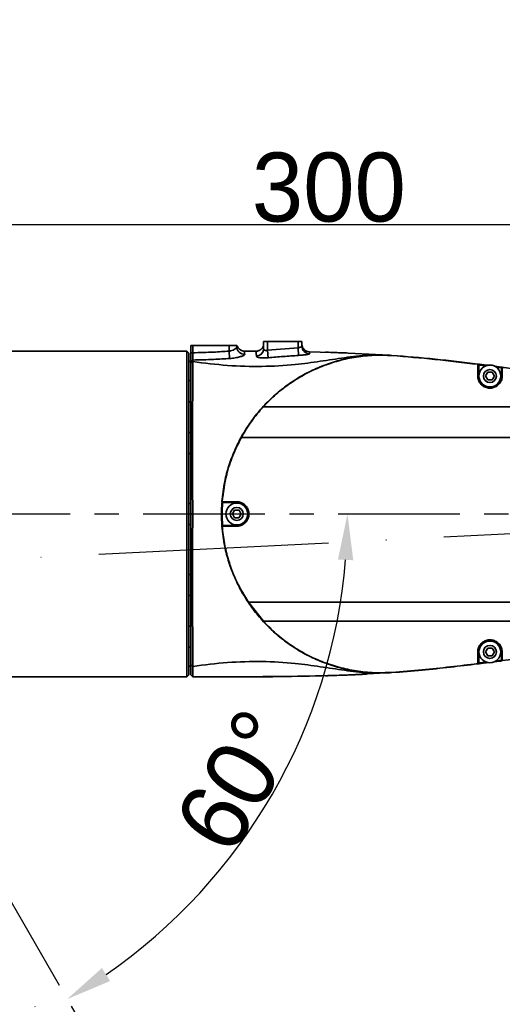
# Model space of a CAD drawing. Header units: millimetres. Extents: x -2031 to 1277, y -458 to 5880.
# Tile 33 of 62: x -412 to -286, y 4243 to 4500. Entities that reach past the tile are written whole.
import ezdxf

# ---------------------------------------------------------------- set-up
doc = ezdxf.new("R2010")
doc.units = ezdxf.units.MM
doc.header["$LTSCALE"] = 5
doc.linetypes.add('ACAD_ISO10W100', pattern=[18, 12, -3, 0, -3])
doc.linetypes.add('CENTER', pattern=[10.16, 6.35, -1.27, 1.27, -1.27])
doc.layers.add('重要标记', color=1, linetype='Continuous', lineweight=25)

msp = doc.modelspace()

# ---------------------------------------------------------------- linework, layer by layer
at = {"linetype": 'Continuous', "lineweight": 35}
for p, q in [((-367.093, 4415.401), (-366.593, 4415.401)), ((-367.093, 4413.473), (-367.093, 4415.401)), ((-366.593, 4415.401), (-366.593, 4413.473)), ((-366.593, 4415.401), (-357.093, 4415.401)), ((-357.093, 4413.896), (-357.093, 4415.401)), ((-357.093, 4415.401), (-355.093, 4415.401)), ((-355.093, 4415.401), (-355.093, 4415.018)), ((-348.093, 4414.511), (-348.093, 4416.401)), ((-348.093, 4416.401), (-347.093, 4416.401)), ((-347.093, 4416.401), (-347.093, 4414.11)), ((-347.093, 4416.401), (-339.093, 4416.401)), ((-347.093, 4414.11), (-339.093, 4414.759)), ((-339.093, 4414.759), (-339.093, 4416.401)), ((-339.093, 4416.401), (-338.093, 4416.401)), ((-338.967, 4412.779), (-339.093, 4414.759)), ((-338.093, 4416.401), (-338.093, 4415.193)), ((-368.093, 4413.901), (-416.593, 4413.901)), ((-367.593, 4413.401), (-368.093, 4413.901)), ((-368.093, 4371.401), (-368.093, 4413.901)), ((-367.593, 4413.401), (-367.593, 4371.401)), ((-366.593, 4413.473), (-367.093, 4413.473)), ((-357.093, 4413.896), (-356.961, 4411.977)), ((-353.1, 4413.886), (-350.103, 4413.874)), ((-350.102, 4413.865), (-350.092, 4413.773)), ((-346.907, 4412.166), (-347.093, 4414.11)), ((-336.133, 4413.714), (-330.593, 4413.578)), ((-330.503, 4413.572), (-331.962, 4413.617)), ((-331.156, 4413.592), (-331.962, 4413.617)), ((-317.093, 4412.96), (-326.093, 4413.402)), ((-314.637, 4412.795), (-314.64, 4412.743)), ((-314.637, 4412.795), (-314.637, 4412.795)), ((-367.093, 4411.151), (-367.593, 4411.151)), ((-366.594, 4411.582), (-367.093, 4411.109)), ((-366.594, 4411.162), (-367.093, 4410.695)), ((-367.093, 4410.695), (-367.093, 4411.109)), ((-292.276, 4410.455), (-292.269, 4410.454)), ((-292.269, 4410.454), (-292.269, 4410.507)), ((-291.969, 4410.47), (-291.993, 4410.271)), ((-291.993, 4410.271), (-291.993, 4407.401)), ((-290.073, 4410.033), (-291.993, 4410.271)), ((-285.354, 4409.655), (-287.945, 4409.974)), ((-287.939, 4409.97), (-286.169, 4409.751)), ((-286.193, 4409.552), (-287.529, 4409.718)), ((-286.169, 4409.751), (-286.193, 4409.552)), ((-285.869, 4409.661), (-285.876, 4409.662)), ((-285.869, 4409.714), (-285.869, 4409.661)), ((-292.247, 4407.461), (-292.285, 4407.463)), ((-292.211, 4407.457), (-292.247, 4407.461)), ((-292.178, 4407.451), (-292.211, 4407.457)), ((-292.149, 4407.444), (-292.178, 4407.451)), ((-292.125, 4407.434), (-292.149, 4407.444)), ((-292.108, 4407.424), (-292.125, 4407.434)), ((-292.097, 4407.413), (-292.108, 4407.424)), ((-292.093, 4407.401), (-292.097, 4407.413)), ((-290.248, 4407.412), (-289.661, 4408.407)), ((-289.68, 4406.407), (-290.248, 4407.412)), ((-289.661, 4408.407), (-288.506, 4408.395)), ((-287.939, 4407.39), (-288.526, 4406.395)), ((-288.506, 4408.395), (-287.939, 4407.39)), ((-286.093, 4407.401), (-286.089, 4407.415)), ((-286.089, 4407.415), (-286.077, 4407.429)), ((-286.077, 4407.429), (-286.058, 4407.441)), ((-286.058, 4407.441), (-286.031, 4407.452)), ((-286.031, 4407.452), (-286, 4407.461)), ((-286, 4407.461), (-285.963, 4407.467)), ((-285.963, 4407.467), (-285.924, 4407.471)), ((-285.924, 4407.471), (-285.884, 4407.472)), ((-367.093, 4406.194), (-367.593, 4406.194)), ((-288.526, 4406.395), (-289.68, 4406.407)), ((-367.593, 4400.694), (-367.093, 4400.694)), ((-367.093, 4392.651), (-367.593, 4392.651)), ((-367.593, 4387.151), (-367.093, 4387.151)), ((-367.093, 4374.151), (-367.593, 4374.151)), ((-358.991, 4374.315), (-358.791, 4374.301)), ((-358.968, 4374.616), (-358.916, 4374.616)), ((-358.916, 4374.616), (-358.916, 4374.612)), ((-355.168, 4374.568), (-355.169, 4374.608)), ((-355.164, 4374.529), (-355.168, 4374.568)), ((-355.157, 4374.493), (-355.164, 4374.529)), ((-355.148, 4374.462), (-355.157, 4374.493)), ((-355.136, 4374.436), (-355.148, 4374.462)), ((-355.123, 4374.417), (-355.136, 4374.436)), ((-355.108, 4374.405), (-355.123, 4374.417)), ((-355.093, 4374.401), (-355.108, 4374.405)), ((-368.093, 4328.901), (-368.093, 4371.401)), ((-367.593, 4371.401), (-367.593, 4329.401)), ((-366.595, 4371.401), (-367.093, 4371.401)), ((-356.248, 4371.412), (-355.661, 4372.407)), ((-355.68, 4370.407), (-356.248, 4371.412)), ((-355.661, 4372.407), (-354.506, 4372.395)), ((-353.939, 4371.39), (-354.526, 4370.395)), ((-354.506, 4372.395), (-353.939, 4371.39)), ((-367.593, 4368.651), (-367.093, 4368.651)), ((-358.991, 4368.487), (-358.791, 4368.501)), ((-358.916, 4368.185), (-358.968, 4368.185)), ((-358.916, 4368.19), (-358.916, 4368.185)), ((-354.526, 4370.395), (-355.68, 4370.407)), ((-355.168, 4368.234), (-355.169, 4368.194)), ((-355.164, 4368.273), (-355.168, 4368.234)), ((-355.157, 4368.309), (-355.164, 4368.273)), ((-355.148, 4368.34), (-355.157, 4368.309)), ((-355.136, 4368.366), (-355.148, 4368.34)), ((-355.123, 4368.385), (-355.136, 4368.366)), ((-355.108, 4368.397), (-355.123, 4368.385)), ((-355.093, 4368.401), (-355.108, 4368.397)), ((-367.093, 4355.651), (-367.593, 4355.651)), ((-367.593, 4350.151), (-367.093, 4350.151)), ((-348.153, 4343.401), (-352.074, 4348.401)), ((-367.093, 4342.108), (-367.593, 4342.108)), ((-367.593, 4336.608), (-367.093, 4336.608)), ((-292.247, 4335.341), (-292.285, 4335.339)), ((-292.211, 4335.345), (-292.247, 4335.341)), ((-292.178, 4335.351), (-292.211, 4335.345)), ((-292.149, 4335.358), (-292.178, 4335.351)), ((-292.125, 4335.367), (-292.149, 4335.358)), ((-292.108, 4335.378), (-292.125, 4335.367)), ((-292.097, 4335.389), (-292.108, 4335.378)), ((-292.093, 4335.401), (-292.097, 4335.389)), ((-291.993, 4335.401), (-291.993, 4332.53)), ((-290.248, 4335.412), (-289.661, 4336.407)), ((-289.68, 4334.407), (-290.248, 4335.412)), ((-289.661, 4336.407), (-288.506, 4336.395)), ((-287.939, 4335.39), (-288.526, 4334.395)), ((-288.506, 4336.395), (-287.939, 4335.39)), ((-286.093, 4335.401), (-286.089, 4335.387)), ((-286.089, 4335.387), (-286.077, 4335.373)), ((-286.077, 4335.373), (-286.058, 4335.361)), ((-286.058, 4335.361), (-286.031, 4335.35)), ((-286.031, 4335.35), (-286, 4335.341)), ((-286, 4335.341), (-285.963, 4335.335)), ((-285.963, 4335.335), (-285.924, 4335.331)), ((-285.924, 4335.331), (-285.884, 4335.33)), ((-366.594, 4331.64), (-367.093, 4332.107)), ((-292.269, 4332.348), (-292.276, 4332.347)), ((-292.269, 4332.295), (-292.269, 4332.348)), ((-291.993, 4332.53), (-290.088, 4332.767)), ((-291.969, 4332.332), (-291.993, 4332.53)), ((-289.526, 4332.635), (-291.969, 4332.332)), ((-288.526, 4334.395), (-289.68, 4334.407)), ((-285.992, 4333.073), (-287.977, 4332.827)), ((-287.465, 4333.092), (-286.193, 4333.25)), ((-286.169, 4333.051), (-286.193, 4333.25)), ((-285.876, 4333.14), (-285.869, 4333.141)), ((-285.869, 4333.141), (-285.869, 4333.088)), ((-367.593, 4331.651), (-367.093, 4331.651)), ((-327.335, 4329.338), (-314.637, 4330.006)), ((-314.637, 4330.006), (-314.64, 4330.059)), ((-314.637, 4330.006), (-314.637, 4330.006)), ((-416.593, 4328.901), (-368.093, 4328.901)), ((-368.093, 4328.901), (-367.593, 4329.401)), ((-366.593, 4328.901), (-367.093, 4329.401))]:
    msp.add_line(p, q, dxfattribs=at)
at = {"color": 2, "linetype": 'CENTER'}
for p, q in [((-481.093, 4371.401), (-181.093, 4371.401)), ((-468.103, 4363.901), (-318.103, 4104.093))]:
    msp.add_line(p, q, dxfattribs=at)
at = {"linetype": 'Continuous', "lineweight": 35}
for centre, radius in [((-289.093, 4407.401), 2.85), ((-289.093, 4407.401), 1.699), ((-355.093, 4371.401), 2.85), ((-355.093, 4371.401), 1.699), ((-289.093, 4335.401), 2.85), ((-289.093, 4335.401), 1.699)]:
    msp.add_circle(centre, radius, dxfattribs=at)
at = {"color": 4, "linetype": 'ByBlock'}
msp.add_arc((-481.093, 4076.401), 580.375, 320, 180, dxfattribs=at)
at = {"linetype": 'Continuous', "lineweight": 35}
for centre, radius, start, end in [((-353.106, 4415.033), 1.987, 180.43602, 272.51928), ((-350.07, 4414.53), 1.977, 273.12285, 359.4495), ((-336.096, 4415.197), 1.997, 180.09184, 271.41561), ((-353.093, 4415.886), 2, 240.69354, 269.81295), ((-289.093, 4407.401), 2.9, 180, 0), ((-317.593, 4371.401), 41.5, 175.9735, 184.0265), ((-317.593, 4371.401), 41.3, 175.9735, 184.0265), ((-355.093, 4371.401), 2.9, 270, 90), ((-289.093, 4335.401), 2.9, 0, 180)]:
    msp.add_arc(centre, radius, start, end, dxfattribs=at)
for points, knots in [([(-355.093, 4415.018), (-355.117, 4414.935), (-355.164, 4414.766), (-355.517, 4414.471), (-356.033, 4414.186), (-356.594, 4413.982), (-356.963, 4413.918), (-357.093, 4413.896)], [0, 0, 0, 0, 0.2191612, 0.440678, 0.663518, 0.8808814, 1, 1, 1, 1]), ([(-355.038, 4415.401), (-354.928, 4415.115), (-354.76, 4414.676), (-354.314, 4414.284), (-354.103, 4414.161), (-354.072, 4414.142)], [0, 0, 0, 0, 0.6138362, 0.9430055, 1, 1, 1, 1]), ([(-348.093, 4414.511), (-348.087, 4414.457), (-348.072, 4414.339), (-347.944, 4414.18), (-347.732, 4414.073), (-347.535, 4414.05), (-347.329, 4414.055), (-347.202, 4414.085), (-347.093, 4414.11)], [0, 0, 0, 0, 0.1830423, 0.4023792, 0.6056357, 0.7694172, 0.8021474, 1, 1, 1, 1]), ([(-339.093, 4414.759), (-339.021, 4414.774), (-338.834, 4414.814), (-338.555, 4414.902), (-338.301, 4415.007), (-338.127, 4415.109), (-338.104, 4415.165), (-338.093, 4415.193)], [0, 0, 0, 0, 0.1360216, 0.3522761, 0.5695312, 0.7856224, 1, 1, 1, 1]), ([(-367.093, 4411.109), (-367.093, 4411.215), (-367.093, 4411.427), (-367.093, 4411.999), (-367.093, 4412.696), (-367.093, 4413.213), (-367.093, 4413.473)], [0, 0, 0, 0, 0.24959886, 0.49928702, 0.74904602, 1, 1, 1, 1]), ([(-366.593, 4413.473), (-366.593, 4413.265), (-366.594, 4412.851), (-366.594, 4412.294), (-366.594, 4411.836), (-366.594, 4411.666), (-366.594, 4411.582)], [0, 0, 0, 0, 0.2509541, 0.5007131, 0.7504012, 1, 1, 1, 1]), ([(-366.594, 4411.162), (-363.559, 4410.781), (-357.489, 4410.018), (-348.541, 4409.796), (-340.482, 4410.234), (-333.319, 4411.25), (-326.983, 4412.199), (-322.445, 4412.839), (-320.071, 4412.815), (-319.732, 4412.811)], [0, 0, 0, 0, 0.18455331, 0.369107, 0.55365414, 0.69461995, 0.83559264, 0.97654297, 1, 1, 1, 1]), ([(-356.961, 4411.977), (-358.325, 4411.891), (-361.533, 4411.688), (-364.747, 4411.621), (-366.594, 4411.582)], [0, 0, 0, 0, 0.4252914, 1, 1, 1, 1]), ([(-366.593, 4413.473), (-364.78, 4413.514), (-361.61, 4413.588), (-358.447, 4413.803), (-357.093, 4413.896)], [0, 0, 0, 0, 0.5721146, 1, 1, 1, 1]), ([(-314.637, 4412.795), (-316.056, 4412.855), (-318.894, 4412.973), (-323.146, 4412.596), (-327.337, 4411.817), (-331.427, 4410.604), (-335.37, 4408.981), (-339.127, 4406.962), (-342.657, 4404.569), (-345.923, 4401.827), (-348.891, 4398.764), (-351.53, 4395.414), (-353.811, 4391.81), (-355.713, 4387.992), (-357.205, 4383.999), (-358.405, 4379.541), (-358.768, 4376.373), (-358.968, 4374.616)], [0, 0, 0, 0, 0.0655996, 0.1311992, 0.1967989, 0.2623985, 0.3279981, 0.3935977, 0.4591973, 0.5247969, 0.5903966, 0.6559962, 0.7215958, 0.7871954, 0.852795, 0.9183946, 1, 1, 1, 1]), ([(-356.961, 4411.977), (-356.7, 4411.998), (-355.982, 4412.056), (-354.865, 4412.247), (-353.828, 4412.522), (-353.135, 4412.808), (-353.057, 4412.968), (-353.019, 4413.048)], [0, 0, 0, 0, 0.1267176, 0.3493482, 0.5686828, 0.7840611, 1, 1, 1, 1]), ([(-353.1, 4413.886), (-353.095, 4413.843), (-353.086, 4413.768), (-353.039, 4413.264), (-353.019, 4413.048)], [0, 0, 0, 0, 0.5733889, 1, 1, 1, 1]), ([(-350.097, 4413.865), (-350.462, 4413.868), (-351.476, 4413.875), (-352.465, 4413.879), (-353.097, 4413.881)], [0, 0, 0, 0, 0.3604885, 1, 1, 1, 1]), ([(-349.962, 4412.556), (-350.003, 4412.948), (-350.084, 4413.731), (-350.097, 4413.826), (-350.103, 4413.874)], [0, 0, 0, 0, 0.50148631, 1, 1, 1, 1]), ([(-346.907, 4412.166), (-347.235, 4412.143), (-347.891, 4412.097), (-348.773, 4412.128), (-349.461, 4412.232), (-349.878, 4412.387), (-349.936, 4412.504), (-349.962, 4412.556)], [0, 0, 0, 0, 0.2083828, 0.4182908, 0.6259629, 0.8343496, 1, 1, 1, 1]), ([(-338.967, 4412.779), (-340.297, 4412.691), (-342.947, 4412.516), (-345.591, 4412.282), (-346.907, 4412.166)], [0, 0, 0, 0, 0.5021564, 1, 1, 1, 1]), ([(-336.047, 4413.2), (-336.075, 4413.173), (-336.13, 4413.118), (-336.631, 4413.019), (-337.381, 4412.916), (-338.21, 4412.831), (-338.754, 4412.794), (-338.967, 4412.779)], [0, 0, 0, 0, 0.2164734, 0.4310161, 0.6453217, 0.861137, 1, 1, 1, 1]), ([(-336.133, 4413.714), (-336.132, 4413.709), (-336.13, 4413.688), (-336.081, 4413.403), (-336.047, 4413.2)], [0, 0, 0, 0, 0.28872621, 1, 1, 1, 1]), ([(-326.093, 4413.402), (-326.599, 4413.42), (-327.612, 4413.458), (-328.961, 4413.509), (-329.979, 4413.551), (-330.517, 4413.576), (-330.572, 4413.578), (-330.593, 4413.578)], [0, 0, 0, 0, 0.2148822, 0.4297661, 0.644603, 0.8593183, 1, 1, 1, 1]), ([(-292.276, 4410.455), (-295.996, 4410.912), (-303.435, 4411.827), (-310.905, 4412.438), (-314.64, 4412.743)], [0, 0, 0, 0, 0.5000082, 1, 1, 1, 1]), ([(-292.269, 4410.507), (-295.975, 4410.963), (-303.415, 4411.878), (-310.887, 4412.489), (-314.637, 4412.795)], [0, 0, 0, 0, 0.4981329, 1, 1, 1, 1]), ([(-367.093, 4371.401), (-367.093, 4371.408), (-367.093, 4372.132), (-367.093, 4373.564), (-367.093, 4375.687), (-367.093, 4377.785), (-367.093, 4379.862), (-367.093, 4381.909), (-367.093, 4385.288), (-367.093, 4389.887), (-367.093, 4395.372), (-367.093, 4400.326), (-367.093, 4404.597), (-367.093, 4408.187), (-367.093, 4409.856), (-367.093, 4410.694)], [0, 0, 0, 0, 0.00041017, 0.04278617, 0.08448846, 0.12627947, 0.16773442, 0.20904748, 0.25031508, 0.37523491, 0.50019199, 0.62459512, 0.75003977, 0.87454044, 1, 1, 1, 1]), ([(-366.594, 4411.162), (-366.594, 4410.314), (-366.595, 4408.625), (-366.597, 4404.992), (-366.6, 4400.67), (-366.606, 4395.658), (-366.619, 4390.106), (-366.623, 4384.126), (-366.604, 4377.843), (-366.598, 4373.555), (-366.595, 4371.401)], [0, 0, 0, 0, 0.1254914, 0.25002376, 0.37549915, 0.49993012, 0.62491597, 0.74987393, 0.87433352, 1, 1, 1, 1]), ([(-366.594, 4411.582), (-366.594, 4411.514), (-366.594, 4411.378), (-366.594, 4411.234), (-366.594, 4411.162)], [0, 0, 0, 0, 0.50005759, 1, 1, 1, 1]), ([(-292.285, 4407.463), (-292.285, 4407.904), (-292.283, 4408.786), (-292.281, 4409.746), (-292.277, 4410.272), (-292.276, 4410.418), (-292.276, 4410.455), (-292.276, 4410.455)], [0, 0, 0, 0, 0.4124646, 0.8227922, 0.9534058, 0.9999823, 1, 1, 1, 1]), ([(-292.093, 4410.308), (-292.096, 4410.333), (-292.101, 4410.381), (-292.141, 4410.443), (-292.197, 4410.49), (-292.245, 4410.501), (-292.269, 4410.507)], [0, 0, 0, 0, 0.2558675, 0.5002073, 0.7445798, 1, 1, 1, 1]), ([(-292.269, 4410.507), (-292.265, 4410.507), (-292.259, 4410.506), (-292.208, 4410.499), (-292.132, 4410.49), (-292.048, 4410.48), (-291.992, 4410.473), (-291.969, 4410.47)], [0, 0, 0, 0, 0.2126651, 0.4253099, 0.6386798, 0.8535843, 1, 1, 1, 1]), ([(-292.093, 4410.26), (-292.093, 4410.261), (-292.093, 4410.271), (-292.096, 4410.302), (-292.112, 4410.352), (-292.152, 4410.403), (-292.205, 4410.441), (-292.248, 4410.45), (-292.269, 4410.454)], [0, 0, 0, 0, 0.0113279, 0.107335, 0.3457916, 0.5690723, 0.784386, 1, 1, 1, 1]), ([(-289.538, 4410.17), (-290.016, 4410.229), (-290.924, 4410.341), (-291.832, 4410.451), (-292.261, 4410.503)], [0, 0, 0, 0, 0.5275905, 1, 1, 1, 1]), ([(-291.993, 4410.271), (-292.001, 4410.274), (-292.02, 4410.281), (-292.048, 4410.292), (-292.073, 4410.301), (-292.09, 4410.307), (-292.092, 4410.308), (-292.093, 4410.309)], [0, 0, 0, 0, 0.1504167, 0.369583, 0.5836394, 0.7930794, 1, 1, 1, 1]), ([(-292.093, 4410.26), (-292.093, 4410.135), (-292.093, 4409.666), (-292.093, 4408.694), (-292.093, 4407.836), (-292.093, 4407.401)], [0, 0, 0, 0, 0.1528, 0.5707036, 1, 1, 1, 1]), ([(-291.969, 4410.47), (-291.836, 4410.454), (-291.175, 4410.372), (-290.366, 4410.271), (-289.689, 4410.187), (-289.541, 4410.169)], [0, 0, 0, 0, 0.1635393, 0.8176964, 1, 1, 1, 1]), ([(-286.093, 4409.515), (-286.094, 4409.515), (-286.095, 4409.516), (-286.107, 4409.52), (-286.129, 4409.529), (-286.159, 4409.54), (-286.182, 4409.548), (-286.193, 4409.552)], [0, 0, 0, 0, 0.1322571, 0.3423169, 0.5575834, 0.777559, 1, 1, 1, 1]), ([(-286.169, 4409.751), (-286.135, 4409.747), (-286.068, 4409.738), (-285.997, 4409.73), (-285.97, 4409.726), (-285.965, 4409.726)], [0, 0, 0, 0, 0.4496718, 0.8994071, 1, 1, 1, 1]), ([(-286.093, 4409.467), (-286.093, 4409.468), (-286.093, 4409.493), (-286.084, 4409.538), (-286.048, 4409.595), (-285.999, 4409.636), (-285.94, 4409.661), (-285.897, 4409.661), (-285.876, 4409.662)], [0, 0, 0, 0, 0.0099479, 0.2404918, 0.4405756, 0.6295369, 0.814705, 1, 1, 1, 1]), ([(-286.093, 4407.401), (-286.093, 4407.754), (-286.093, 4408.468), (-286.093, 4409.151), (-286.093, 4409.452), (-286.093, 4409.467)], [0, 0, 0, 0, 0.4815154, 0.9748981, 1, 1, 1, 1]), ([(-285.876, 4409.662), (-285.876, 4409.627), (-285.88, 4409.184), (-285.882, 4408.423), (-285.884, 4407.686), (-285.884, 4407.472)], [0, 0, 0, 0, 0.0572283, 0.7265347, 1, 1, 1, 1]), ([(-244.29, 4406.405), (-246.183, 4406.453), (-254.081, 4406.653), (-267.969, 4407.55), (-279.902, 4408.957), (-285.869, 4409.661)], [0, 0, 0, 0, 0.1361239, 0.5680483, 1, 1, 1, 1]), ([(-285.884, 4407.472), (-285.89, 4407.327), (-285.91, 4406.834), (-286.169, 4406.004), (-286.797, 4405.128), (-287.674, 4404.507), (-288.704, 4404.205), (-289.78, 4404.256), (-290.794, 4404.663), (-291.622, 4405.395), (-292.182, 4406.376), (-292.251, 4407.1), (-292.285, 4407.463)], [0, 0, 0, 0, 0.0450465, 0.1539526, 0.2597079, 0.3634816, 0.4662813, 0.5691133, 0.6731381, 0.7797915, 0.8897434, 1, 1, 1, 1]), ([(-292.093, 4407.401), (-292.061, 4407.064), (-291.996, 4406.391), (-291.469, 4405.478), (-290.693, 4404.795), (-289.743, 4404.415), (-288.734, 4404.367), (-287.769, 4404.648), (-286.947, 4405.226), (-286.359, 4406.041), (-286.117, 4406.811), (-286.099, 4407.267), (-286.093, 4407.401)], [0, 0, 0, 0, 0.1100637, 0.2199876, 0.3267327, 0.4309247, 0.5339537, 0.6369283, 0.7407969, 0.8465039, 0.9551432, 1, 1, 1, 1]), ([(-348.153, 4399.401), (-346.881, 4399.401), (-344.335, 4399.401), (-340.154, 4399.401), (-335.949, 4399.401), (-330.301, 4399.401), (-323.225, 4399.401), (-317.568, 4399.401), (-314.739, 4399.401)], [0, 0, 0, 0, 0.1248598, 0.249797, 0.3748161, 0.4998493, 0.7499094, 1, 1, 1, 1]), ([(-314.739, 4399.401), (-304.383, 4399.401), (-283.764, 4399.401), (-259.562, 4399.401), (-245.713, 4399.401), (-242.129, 4399.401)], [0, 0, 0, 0, 0.4278841, 0.8519496, 1, 1, 1, 1]), ([(-353.896, 4391.401), (-354.677, 4389.847), (-356.239, 4386.738), (-358.076, 4381.119), (-358.608, 4377.004), (-358.916, 4374.616)], [0, 0, 0, 0, 0.2956583, 0.5913166, 1, 1, 1, 1]), ([(-353.896, 4391.401), (-353.198, 4391.401), (-351.8, 4391.401), (-348.612, 4391.401), (-344.523, 4391.4), (-339.512, 4391.4), (-332.781, 4391.399), (-324.292, 4391.4), (-317.493, 4391.401), (-314.093, 4391.401)], [0, 0, 0, 0, 0.0623562, 0.1248496, 0.249834, 0.3748639, 0.4999033, 0.7499237, 1, 1, 1, 1]), ([(-314.093, 4391.401), (-293.946, 4391.401), (-253.285, 4391.401), (-212.613, 4391.401), (-192.093, 4391.401)], [0, 0, 0, 0, 0.4954895, 1, 1, 1, 1]), ([(-358.916, 4374.612), (-358.82, 4374.612), (-358.334, 4374.611), (-357.113, 4374.609), (-355.896, 4374.608), (-355.169, 4374.608)], [0, 0, 0, 0, 0.0910981, 0.4571172, 1, 1, 1, 1]), ([(-358.721, 4374.401), (-358.722, 4374.401), (-358.744, 4374.401), (-358.788, 4374.409), (-358.844, 4374.441), (-358.887, 4374.489), (-358.914, 4374.548), (-358.915, 4374.591), (-358.916, 4374.612)], [0, 0, 0, 0, 0.0102271, 0.2219849, 0.4274874, 0.6212228, 0.8105365, 1, 1, 1, 1]), ([(-358.769, 4374.401), (-358.769, 4374.4), (-358.769, 4374.399), (-358.772, 4374.387), (-358.777, 4374.365), (-358.784, 4374.335), (-358.789, 4374.312), (-358.791, 4374.301)], [0, 0, 0, 0, 0.1378882, 0.3509929, 0.5660574, 0.7826958, 1, 1, 1, 1]), ([(-355.093, 4374.401), (-355.737, 4374.401), (-357.043, 4374.401), (-358.157, 4374.401), (-358.721, 4374.401)], [0, 0, 0, 0, 0.4935639, 1, 1, 1, 1]), ([(-355.169, 4374.608), (-355.044, 4374.603), (-354.569, 4374.586), (-353.764, 4374.349), (-352.893, 4373.748), (-352.264, 4372.909), (-351.932, 4371.912), (-351.937, 4370.84), (-352.307, 4369.794), (-353.034, 4368.913), (-354.04, 4368.308), (-354.793, 4368.232), (-355.169, 4368.194)], [0, 0, 0, 0, 0.0391257, 0.1483599, 0.2521754, 0.3524636, 0.4515276, 0.5519279, 0.6563218, 0.7669843, 0.8834648, 1, 1, 1, 1]), ([(-355.093, 4368.401), (-354.743, 4368.436), (-354.044, 4368.506), (-353.106, 4369.072), (-352.427, 4369.897), (-352.083, 4370.876), (-352.078, 4371.879), (-352.388, 4372.813), (-352.974, 4373.598), (-353.786, 4374.16), (-354.535, 4374.381), (-354.977, 4374.397), (-355.093, 4374.401)], [0, 0, 0, 0, 0.1166833, 0.2332363, 0.3438614, 0.4481404, 0.5484025, 0.6473558, 0.7476005, 0.8514615, 0.9608212, 1, 1, 1, 1]), ([(-367.093, 4332.107), (-367.093, 4332.947), (-367.093, 4334.618), (-367.093, 4338.209), (-367.093, 4342.481), (-367.093, 4347.434), (-367.093, 4352.919), (-367.093, 4357.846), (-367.093, 4361.923), (-367.093, 4365.043), (-367.093, 4367.676), (-367.093, 4369.404), (-367.093, 4370.202), (-367.093, 4370.602), (-367.093, 4370.935), (-367.093, 4371.181), (-367.093, 4371.307), (-367.093, 4371.374), (-367.093, 4371.394), (-367.093, 4371.401)], [0, 0, 0, 0, 0.125633, 0.2501114, 0.3755341, 0.4999142, 0.6248505, 0.7497468, 0.8118726, 0.874233, 0.9370841, 0.968531, 0.9763954, 0.9842621, 0.9921307, 0.9960653, 0.9988127, 0.9996014, 1, 1, 1, 1]), ([(-366.595, 4371.401), (-366.598, 4369.247), (-366.604, 4364.96), (-366.623, 4358.679), (-366.619, 4352.699), (-366.606, 4347.148), (-366.6, 4342.137), (-366.597, 4337.814), (-366.595, 4334.18), (-366.594, 4332.489), (-366.594, 4331.64)], [0, 0, 0, 0, 0.1256417, 0.2500774, 0.3750096, 0.4999725, 0.6243782, 0.7498294, 0.8743373, 1, 1, 1, 1]), ([(-358.769, 4368.401), (-358.783, 4368.4), (-358.811, 4368.398), (-358.851, 4368.385), (-358.887, 4368.364), (-358.917, 4368.338), (-358.941, 4368.306), (-358.959, 4368.269), (-358.969, 4368.228), (-358.969, 4368.2), (-358.968, 4368.185)], [0, 0, 0, 0, 0.1305751, 0.2574481, 0.3806418, 0.5001809, 0.6196607, 0.7427742, 0.8695464, 1, 1, 1, 1]), ([(-358.968, 4368.185), (-358.768, 4366.429), (-358.405, 4363.261), (-357.205, 4358.803), (-355.713, 4354.809), (-353.811, 4350.992), (-351.53, 4347.388), (-348.891, 4344.038), (-345.923, 4340.975), (-342.657, 4338.233), (-339.127, 4335.84), (-335.37, 4333.821), (-331.427, 4332.197), (-327.337, 4330.985), (-323.146, 4330.206), (-318.894, 4329.829), (-316.056, 4329.947), (-314.637, 4330.006)], [0, 0, 0, 0, 0.0816054, 0.147205, 0.2128046, 0.2784042, 0.3440038, 0.4096034, 0.4752031, 0.5408027, 0.6064023, 0.6720019, 0.7376015, 0.8032011, 0.8688008, 0.9344004, 1, 1, 1, 1]), ([(-358.721, 4368.401), (-358.722, 4368.401), (-358.744, 4368.401), (-358.788, 4368.393), (-358.844, 4368.361), (-358.887, 4368.313), (-358.914, 4368.254), (-358.915, 4368.211), (-358.916, 4368.19)], [0, 0, 0, 0, 0.0102269, 0.2219905, 0.427492, 0.621225, 0.8105359, 1, 1, 1, 1]), ([(-355.169, 4368.194), (-355.292, 4368.194), (-355.908, 4368.194), (-357.224, 4368.193), (-358.352, 4368.191), (-358.916, 4368.19), (-358.916, 4368.19)], [0, 0, 0, 0, 0.0911194, 0.4559397, 0.9999908, 1, 1, 1, 1]), ([(-352.074, 4348.401), (-353.13, 4350.139), (-355.243, 4353.615), (-357.197, 4358.846), (-358.429, 4363.723), (-358.754, 4366.698), (-358.916, 4368.185)], [0, 0, 0, 0, 0.2879719, 0.5759438, 0.7879719, 1, 1, 1, 1]), ([(-358.791, 4368.501), (-358.79, 4368.493), (-358.786, 4368.475), (-358.78, 4368.447), (-358.774, 4368.421), (-358.77, 4368.404), (-358.769, 4368.402), (-358.769, 4368.401)], [0, 0, 0, 0, 0.144365, 0.3607546, 0.57536, 0.7881837, 1, 1, 1, 1]), ([(-358.721, 4368.401), (-358.177, 4368.401), (-357.065, 4368.401), (-355.76, 4368.401), (-355.093, 4368.401)], [0, 0, 0, 0, 0.4894397, 1, 1, 1, 1]), ([(-314.093, 4348.401), (-317.337, 4348.401), (-323.825, 4348.402), (-331.921, 4348.402), (-338.338, 4348.402), (-343.112, 4348.402), (-347.01, 4348.401), (-350.051, 4348.401), (-351.4, 4348.401), (-352.074, 4348.401)], [0, 0, 0, 0, 0.2500679, 0.500075, 0.6251111, 0.7501387, 0.8751256, 0.937621, 1, 1, 1, 1]), ([(-314.093, 4348.401), (-292.947, 4348.401), (-250.62, 4348.401), (-208.281, 4348.401), (-187.093, 4348.401)], [0, 0, 0, 0, 0.4995791, 1, 1, 1, 1]), ([(-314.739, 4343.401), (-317.568, 4343.401), (-323.225, 4343.401), (-330.301, 4343.401), (-335.949, 4343.4), (-340.154, 4343.401), (-344.335, 4343.401), (-346.881, 4343.401), (-348.153, 4343.401)], [0, 0, 0, 0, 0.2500905, 0.5001507, 0.6251839, 0.750203, 0.8751402, 1, 1, 1, 1]), ([(-314.739, 4343.401), (-304.105, 4343.401), (-282.837, 4343.401), (-258.634, 4343.401), (-245.063, 4343.401), (-242.129, 4343.401)], [0, 0, 0, 0, 0.4393723, 0.8787897, 1, 1, 1, 1]), ([(-292.285, 4335.339), (-292.281, 4335.459), (-292.266, 4335.924), (-292.038, 4336.728), (-291.437, 4337.614), (-290.578, 4338.257), (-289.552, 4338.587), (-288.464, 4338.561), (-287.427, 4338.168), (-286.573, 4337.433), (-285.992, 4336.437), (-285.92, 4335.7), (-285.884, 4335.33)], [0, 0, 0, 0, 0.0366015, 0.1428598, 0.2468033, 0.3496824, 0.4525689, 0.5564743, 0.6625139, 0.7720853, 0.8858237, 1, 1, 1, 1]), ([(-286.093, 4335.401), (-286.127, 4335.743), (-286.194, 4336.426), (-286.737, 4337.352), (-287.538, 4338.036), (-288.509, 4338.402), (-289.529, 4338.426), (-290.491, 4338.118), (-291.296, 4337.517), (-291.86, 4336.692), (-292.075, 4335.944), (-292.089, 4335.512), (-292.093, 4335.401)], [0, 0, 0, 0, 0.11378516, 0.22740373, 0.33704042, 0.44324654, 0.54735116, 0.65041397, 0.75340296, 0.857355, 0.96348254, 1, 1, 1, 1]), ([(-292.276, 4332.347), (-292.276, 4332.347), (-292.277, 4332.489), (-292.279, 4332.856), (-292.283, 4333.833), (-292.284, 4334.714), (-292.285, 4335.339)], [0, 0, 0, 0, 0.00001768, 0.17714581, 0.41543378, 1, 1, 1, 1]), ([(-292.093, 4335.401), (-292.093, 4334.975), (-292.093, 4334.117), (-292.093, 4333.144), (-292.093, 4332.667), (-292.093, 4332.542)], [0, 0, 0, 0, 0.4200921, 0.8471967, 1, 1, 1, 1]), ([(-286.093, 4333.335), (-286.093, 4333.35), (-286.093, 4333.642), (-286.093, 4334.322), (-286.093, 4335.036), (-286.093, 4335.401)], [0, 0, 0, 0, 0.0251005, 0.5026528, 1, 1, 1, 1]), ([(-285.884, 4335.33), (-285.884, 4335.206), (-285.883, 4334.583), (-285.881, 4333.861), (-285.877, 4333.302), (-285.876, 4333.175), (-285.876, 4333.14)], [0, 0, 0, 0, 0.1577794, 0.7919142, 0.9428367, 1, 1, 1, 1]), ([(-244.29, 4336.397), (-244.544, 4336.392), (-249.607, 4336.287), (-259.225, 4335.86), (-272.834, 4334.706), (-281.615, 4333.652), (-285.869, 4333.141)], [0, 0, 0, 0, 0.01821267, 0.3641718, 0.69192913, 1, 1, 1, 1]), ([(-367.093, 4329.401), (-367.093, 4329.517), (-367.093, 4329.748), (-367.093, 4331.321), (-367.093, 4332.107)], [0, 0, 0, 0, 0.4999819, 1, 1, 1, 1]), ([(-366.594, 4331.64), (-363.559, 4332.021), (-357.489, 4332.784), (-348.541, 4333.005), (-340.482, 4332.568), (-333.319, 4331.552), (-326.983, 4330.603), (-322.445, 4329.962), (-320.071, 4329.987), (-319.732, 4329.991)], [0, 0, 0, 0, 0.1845531, 0.3691066, 0.5536535, 0.6946195, 0.8355924, 0.9765429, 1, 1, 1, 1]), ([(-292.276, 4332.347), (-294.653, 4332.057), (-299.481, 4331.468), (-306.933, 4330.665), (-312.018, 4330.265), (-314.64, 4330.059)], [0, 0, 0, 0, 0.3195717, 0.6489633, 1, 1, 1, 1]), ([(-314.637, 4330.006), (-312.013, 4330.213), (-306.928, 4330.612), (-299.475, 4331.416), (-294.646, 4332.005), (-292.269, 4332.295)], [0, 0, 0, 0, 0.3510506, 0.6804451, 1, 1, 1, 1]), ([(-292.269, 4332.348), (-292.248, 4332.352), (-292.205, 4332.361), (-292.152, 4332.399), (-292.112, 4332.45), (-292.096, 4332.5), (-292.093, 4332.531), (-292.093, 4332.541), (-292.093, 4332.542)], [0, 0, 0, 0, 0.21561402, 0.43092769, 0.65420835, 0.89266497, 0.98867213, 1, 1, 1, 1]), ([(-291.969, 4332.332), (-292.003, 4332.328), (-292.07, 4332.319), (-292.161, 4332.308), (-292.229, 4332.3), (-292.264, 4332.295), (-292.267, 4332.295), (-292.269, 4332.295)], [0, 0, 0, 0, 0.21675355, 0.43352901, 0.64953736, 0.86397587, 1, 1, 1, 1]), ([(-292.093, 4332.493), (-292.093, 4332.493), (-292.092, 4332.494), (-292.08, 4332.498), (-292.057, 4332.507), (-292.027, 4332.518), (-292.005, 4332.526), (-291.993, 4332.53)], [0, 0, 0, 0, 0.1322056, 0.3422394, 0.5575101, 0.7775161, 1, 1, 1, 1]), ([(-289.524, 4332.635), (-290.142, 4332.558), (-290.974, 4332.454), (-291.806, 4332.353), (-292.019, 4332.327)], [0, 0, 0, 0, 0.7437032, 1, 1, 1, 1]), ([(-286.169, 4333.051), (-286.301, 4333.035), (-286.902, 4332.961), (-287.504, 4332.886), (-287.973, 4332.828)], [0, 0, 0, 0, 0.2200399, 1, 1, 1, 1]), ([(-286.193, 4333.25), (-286.186, 4333.253), (-286.167, 4333.26), (-286.139, 4333.27), (-286.114, 4333.279), (-286.097, 4333.286), (-286.094, 4333.286), (-286.093, 4333.287)], [0, 0, 0, 0, 0.1503672, 0.36951, 0.5835692, 0.7930372, 1, 1, 1, 1]), ([(-285.975, 4333.075), (-285.986, 4333.074), (-286.02, 4333.07), (-286.09, 4333.061), (-286.146, 4333.054), (-286.169, 4333.051)], [0, 0, 0, 0, 0.20545454, 0.67807267, 1, 1, 1, 1]), ([(-286.093, 4333.335), (-286.093, 4333.334), (-286.093, 4333.309), (-286.084, 4333.263), (-286.048, 4333.206), (-285.999, 4333.166), (-285.94, 4333.141), (-285.897, 4333.14), (-285.876, 4333.14)], [0, 0, 0, 0, 0.0099479, 0.2404918, 0.4405756, 0.6295369, 0.814705, 1, 1, 1, 1]), ([(-286.093, 4333.287), (-286.092, 4333.273), (-286.091, 4333.245), (-286.077, 4333.204), (-286.056, 4333.167), (-286.027, 4333.136), (-285.992, 4333.111), (-285.953, 4333.094), (-285.911, 4333.086), (-285.883, 4333.087), (-285.869, 4333.088)], [0, 0, 0, 0, 0.1251355, 0.2501775, 0.3751534, 0.5000905, 0.6250162, 0.7499581, 0.8749436, 1, 1, 1, 1]), ([(-366.594, 4331.64), (-366.594, 4330.844), (-366.593, 4329.252), (-366.593, 4329.018), (-366.593, 4328.901)], [0, 0, 0, 0, 0.5000195, 1, 1, 1, 1]), ([(-331.962, 4329.185), (-331.018, 4329.212), (-329.278, 4329.264), (-326.802, 4329.356), (-324.971, 4329.429), (-323.138, 4329.506), (-322.043, 4329.56), (-321.283, 4329.598)], [0, 0, 0, 0, 0.282728, 0.5211117, 0.6321074, 0.7446918, 1, 1, 1, 1]), ([(-366.593, 4328.901), (-358.013, 4328.882), (-345.217, 4328.853), (-332.426, 4329.194), (-328.212, 4329.306)], [0, 0, 0, 0, 0.6705712, 1, 1, 1, 1]), ([(-355.924, 4328.908), (-354.351, 4328.914), (-351.518, 4328.924), (-347.648, 4328.956), (-344.903, 4328.972), (-343.199, 4328.981), (-342.589, 4328.988), (-342.294, 4328.991)], [0, 0, 0, 0, 0.34289331, 0.61761059, 0.82847584, 0.91679018, 1, 1, 1, 1])]:
    msp.add_open_spline(points, degree=3, knots=knots, dxfattribs=at)
for points in [[(-350.103, 4413.874), (-349.84, 4413.903), (-349.314, 4413.961), (-348.649, 4414.423), (-348.184, 4415.085), (-348.123, 4415.611), (-348.093, 4415.874)], [(-338.093, 4415.714), (-338.064, 4415.455), (-338.005, 4414.938), (-337.554, 4414.282), (-336.907, 4413.818), (-336.391, 4413.749), (-336.133, 4413.714)], [(-314.64, 4412.743), (-316.195, 4412.804), (-319.304, 4412.924), (-323.956, 4412.44), (-328.525, 4411.473), (-332.956, 4409.99), (-337.195, 4408.022), (-341.178, 4405.583), (-344.89, 4402.738), (-347.065, 4400.513), (-348.153, 4399.401)], [(-285.869, 4409.714), (-285.883, 4409.715), (-285.911, 4409.716), (-285.953, 4409.708), (-285.992, 4409.691), (-286.027, 4409.666), (-286.056, 4409.635), (-286.077, 4409.598), (-286.091, 4409.557), (-286.092, 4409.529), (-286.093, 4409.515)], [(-348.153, 4399.401), (-349.229, 4398.153), (-351.382, 4395.658), (-353.058, 4392.82), (-353.896, 4391.401)], [(-358.968, 4374.616), (-358.969, 4374.603), (-358.969, 4374.575), (-358.959, 4374.535), (-358.942, 4374.497), (-358.917, 4374.464), (-358.886, 4374.437), (-358.85, 4374.416), (-358.81, 4374.403), (-358.783, 4374.402), (-358.769, 4374.401)], [(-314.64, 4330.059), (-316.195, 4329.998), (-319.304, 4329.878), (-323.956, 4330.362), (-328.525, 4331.329), (-332.956, 4332.812), (-337.195, 4334.78), (-341.178, 4337.219), (-344.89, 4340.064), (-347.065, 4342.289), (-348.153, 4343.401)], [(-292.269, 4332.295), (-292.245, 4332.3), (-292.198, 4332.311), (-292.14, 4332.358), (-292.101, 4332.421), (-292.096, 4332.469), (-292.093, 4332.494)]]:
    msp.add_open_spline(points, degree=3, dxfattribs=at)
at = {"layer": '重要标记', "color": 1, "linetype": 'Continuous'}
msp.add_line((-469.093, 4446.962), (-193.093, 4446.962), dxfattribs=at)
at = {"layer": '重要标记', "color": 2, "linetype": 'ACAD_ISO10W100'}
for p, q in [((-481.093, 4356.401), (-181.093, 4371.401)), ((-318.103, 4104.093), (-481.093, 4356.401))]:
    msp.add_line(p, q, dxfattribs=at)
at = {"layer": '重要标记', "color": 1, "linetype": 'ByBlock'}
msp.add_arc((-472.433, 4371.401), 146.202, 304.70407, 355.29593, dxfattribs=at)
for points in [[(-328.722, 4359.493), (-324.725, 4359.329), (-326.231, 4371.401)], [(-388.125, 4249.518), (-390.265, 4252.898), (-399.332, 4244.787)]]:
    msp.add_solid(points, dxfattribs=at)

# ---------------------------------------------------------------- texts
at = {"layer": '重要标记', "color": 4, "linetype": 'Continuous', "insert": (-331.093, 4456.587), "char_height": 18, "attachment_point": 5}
msp.add_mtext('300', dxfattribs=at)
at = {"layer": '重要标记', "color": 4, "linetype": 'ByBlock', "insert": (-354.935, 4301.778), "char_height": 18, "attachment_point": 5, "rotation": 59.3513}
msp.add_mtext('60°', dxfattribs=at)

doc.saveas('drawing.dxf')
